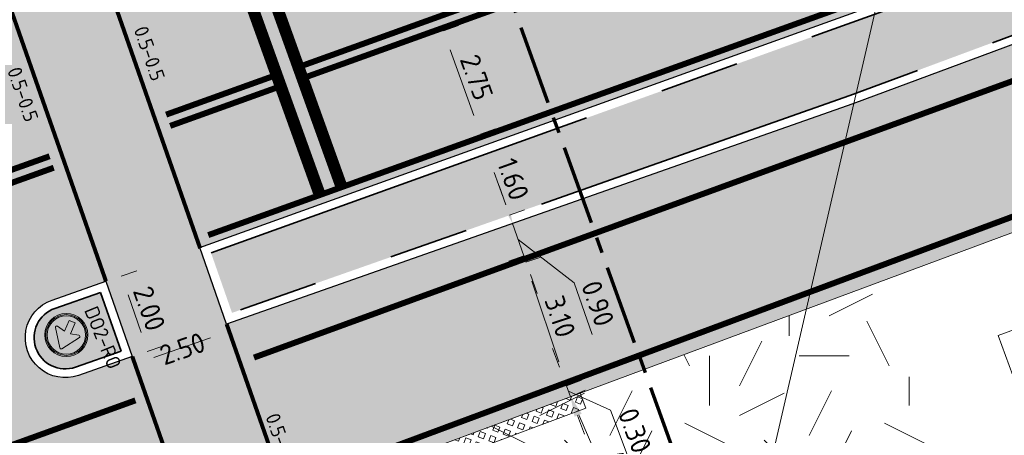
# Model space of a CAD drawing. Header units: metres. Extents: x 39929 to 50394, y 387420 to 399996.
# Tile 27 of 96: x 46668 to 46693, y 390931 to 390941. Entities that reach past the tile are written whole.
import ezdxf
from ezdxf.enums import TextEntityAlignment as Align

# ---------------------------------------------------------------- set-up
doc = ezdxf.new("R2010")
doc.units = ezdxf.units.M
for name, pattern in [('VH-RWSBAND-SO', [24, 10, -2, 2, -2, 2, -2, 2, -2]), ('VW-11_STREEP', [2, 1, -1]), ('VW-33_STREEP', [6, 3, -3]), ('VW-5050_STREEP', [1, 0.5, -0.5]), ('XX-CENTER', [8, 5, -1, 1, -1]), ('ZZ-CENTER-SO', [8, 5, -1, 1, -1])]:
    doc.linetypes.add(name, pattern=pattern)
for name, color, linetype, lineweight in [('B-WE-GR-GRAS-A', 62, 'Continuous', 18), ('B-WE-VH-GESLOTENVERHARDING_ASFALT-G', 10, 'Continuous', 18), ('N-WE-VH-HALFVERHARDING_GRASBETONSTEEN-A', 132, 'Continuous', 18), ('N-WE-VH-KANTOPSLUITING_TROTTOIRBAND_RWS_110 220-G', 210, 'VH-RWSBAND-SO', 35), ('N-WE-VH-KANTVERHARDING-SD', 7, 'Continuous', 25), ('N-WE-VH-VERHARDING_ASFALT_ROOD-A', 13, 'Continuous', 18), ('N-WE-VW-MARKERING_DWARS_OVERSTEEK_KANALISATIESTREEP50_010-G', 7, 'VW-5050_STREEP', 13), ('N-WE-VW-MARKERING_DWARS_STOPSTREEP_030-G', 7, 'Continuous', 25), ('N-WE-VW-MARKERING_LANGS_STREEP_11_015-G', 7, 'VW-11_STREEP', 35), ('N-WE-VW-MARKERING_LANGS_STREEP_33_015-G', 7, 'VW-33_STREEP', 35), ('N-WE-VW-MARKERING_LANGS_STREEP_DOORGETROKKEN_015-G', 7, 'Continuous', 35), ('N-WE-VW-MARKERING_SYMBOOL-G', 7, 'Continuous', 35), ('N-WE-VW-VERKEERSTEKEN_BORD-S', 7, 'Continuous', 25), ('Topo', 7, 'Continuous', 18), ('X-XX-AL-500-T25', 7, 'Continuous', 25), ('X-XX-AL-GRENS_WERK-G', 7, 'ZZ-WERKGRENS-SO', 18), ('X-XX-AL-M', 7, 'Continuous', 18), ('X-XX-AL-T18', 10, 'Continuous', 18), ('X-XX-AL-T50', 7, 'Continuous', 50), ('X-XX-AL-TEKENBLAD_KADER_BLAD1-VIEWPORT-G', 1, 'Continuous', 18), ('X-XX-AL-VERWIJZING_DOORSNEDE-G', 7, 'ZZ-CENTER-SO', 18), ('X-XX-AL_500-M', 7, 'Continuous', 18)]:
    doc.layers.add(name, color=color, linetype=linetype, lineweight=lineweight)
doc.layers.add('B-WE-VW-MARKERING_PIJL-T', color=7, linetype='Continuous')
doc.layers.add('N-WE-VH-VERHARDING_ASFALT-A', color=251, linetype='Continuous', lineweight=18, transparency=0.25)
doc.styles.add('NLCS-ISO', font='NLCS-ISO.ttf')
doc.styles.add('NLCS-ISO-ANNOTATIVE-T25', font='NLCS-ISO.ttf', dxfattribs={"height": 2.5})
doc.styles.add('NLCS-ISO-T25', font='NLCS-ISO.ttf', dxfattribs={"height": 2.5})
doc.linetypes.add('ZZ-WERKGRENS-SO', pattern='A,2,-3,[137,NLCS.SHX,S=0.05,R=0,X=-0.55,Y=-0.675],-3,2', length=10)
doc.dimstyles.new('NLCS-ANNOTATIVE-T25-PIJL_l2_h1', dxfattribs={"dimtxt": 2.5, "dimasz": 2.5, "dimexe": 2, "dimexo": 2, "dimgap": 0.7, "dimtad": 1, "dimzin": 0, "dimdsep": 46, "dimtxsty": 'NLCS-ISO-ANNOTATIVE-T25', "dimcen": 0, "dimdle": 2, "dimclrd": 256, "dimclre": 256, "dimclrt": 256, "dimadec": 1, "dimazin": 0, "dimtfac": 1, "dimtofl": 0, "dimtmove": 1, "dimatfit": 0, "dimfxl": 2, "dimfxlon": 1, "dimtfillclr": 256, "dimtolj": 1, "dimtzin": 0, "dimlwd": 18, "dimlwe": 18, "dimarcsym": 0})
picture_1 = doc.add_image_def('image1.tif', size_in_pixel=(8000, 10000))

# ---------------------------------------------------------------- blocks, each defined once
blk = doc.blocks.new('vobul')
at = {"layer": 'B-WE-VW-MARKERING_PIJL-T'}
blk.add_hatch(color=256, dxfattribs=at).paths.add_polyline_path([(0, 0.07500000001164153), (4.599999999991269, 0.07500000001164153), (5.199999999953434, 0.6749999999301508), (3.999999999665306, 0.6749999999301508), (5.69999999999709, 0.9750000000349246), (7.499999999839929, 0.6749999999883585), (6.200000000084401, 0.6750000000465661), (5.449999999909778, -0.07500000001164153), (0, -0.07500000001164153)])
blk = doc.blocks.new('*U154')
at = {"layer": 'X-XX-AL-VERWIJZING_DOORSNEDE-G', "color": 7, "linetype": 'XX-CENTER', "lineweight": 70, "ltscale": 2, "extrusion": (0.9409754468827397, 0.3384748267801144, 0)}
blk.add_lwpolyline([(-5.352147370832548e-12, 0), (173.0336850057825, 0), (185.4864257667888, 0)], dxfattribs=at)
at = {"layer": 'X-XX-AL-T18', "style": 'NLCS-ISO'}
blk.add_attdef('777.07m.', (-1.110859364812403, -0.1604695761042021), '', height=1.8, rotation=109.7839763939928, dxfattribs=at)
at = {"layer": 'X-XX-AL-T50', "style": 'NLCS-ISO'}
blk.add_attdef('77', text='', height=5, rotation=109.7839763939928, dxfattribs=at).set_placement((-76.89711753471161, 169.4610499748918), align=Align.MIDDLE_CENTER)
blk = doc.blocks.new('SVW-VERKEERSTEKEN_BORD_D02R-SO')
h = blk.add_hatch(color=146)
h.dxf.hatch_style = 1
edge = h.paths.add_edge_path(flags=17)
edge.add_arc((0, 0), 2.556, 0, 360)
edge = h.paths.add_edge_path()
edge.add_arc((0, 0), 2.7, 0, 360)
h = blk.add_hatch(color=7)
h.dxf.hatch_style = 1
edge = h.paths.add_edge_path(flags=17)
edge.add_arc((0, 0), 2.411999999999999, 0, 360)
edge = h.paths.add_edge_path()
edge.add_arc((0, 0), 2.556, 0, 360)
h = blk.add_hatch(color=146)
h.dxf.hatch_style = 1
edge = h.paths.add_edge_path()
edge.add_arc((0, 0), 2.411999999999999, 0, 360)
h = blk.add_hatch(color=7)
h.dxf.hatch_style = 1
edge = h.paths.add_edge_path()
edge.add_line((-0.9842355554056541, 1.59632977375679), (0.06416787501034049, 0.5456738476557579))
edge.add_line((0.06416787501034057, 0.5456738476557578), (0.6199918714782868, 1.442681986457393))
edge.add_arc((0.7624664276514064, 1.354398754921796), 0.1676094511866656, 14.100543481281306, 148.215902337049, ccw=False)
edge.add_line((0.9250257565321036, 1.395232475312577), (1.392735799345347, -1.171546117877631))
edge.add_arc((1.229990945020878, -1.201200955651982), 0.1654245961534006, -100.99777028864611, 10.326950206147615, ccw=False)
edge.add_line((1.198432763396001, -1.363587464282), (-1.366084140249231, -0.898139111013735))
edge.add_arc((-1.336790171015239, -0.7367358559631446), 0.164040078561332, 126.51483083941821, 259.713049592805, ccw=False)
edge.add_line((-1.434399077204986, -0.6048963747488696), (-0.5187780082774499, -0.03501953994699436))
edge.add_line((-0.5187780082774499, -0.03501953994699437), (-1.567181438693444, 1.013383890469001))
edge.add_line((-1.567181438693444, 1.013383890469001), (-0.9842355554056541, 1.59632977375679))
at = {"color": 7, "lineweight": 0}
blk.add_lwpolyline([(-0.9842355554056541, 1.59632977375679), (0.06416787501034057, 0.5456738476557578), (0.6199918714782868, 1.442681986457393, -0.6626096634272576), (0.9250257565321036, 1.395232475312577), (1.392735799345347, -1.171546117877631, -0.5279358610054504), (1.198432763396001, -1.363587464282), (-1.366084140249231, -0.898139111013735, -0.6568660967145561), (-1.434399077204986, -0.6048963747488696), (-0.5187780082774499, -0.03501953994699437), (-1.567181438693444, 1.013383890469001)], format="xyb", close=True, dxfattribs=at)
at = {"color": 146, "lineweight": 0}
blk.add_circle((0, 0), 2.7, dxfattribs=at)
at = {"color": 7, "lineweight": 0}
for radius in [2.556, 2.411999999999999]:
    blk.add_circle((0, 0), radius, dxfattribs=at)
blk = doc.blocks.new('*D168')
at = {"layer": 'Defpoints', "color": 0, "transparency": 16777216}
for p in [(46680.71317214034, 390935.2909359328), (46680.89845728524, 390935.3522657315), (46681.69777357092, 390932.3163294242)]:
    blk.add_point(p, dxfattribs=at)
at = {"layer": 'X-XX-AL_500-M', "lineweight": 18, "transparency": 16777216}
for p, q in [((46680.89845728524, 390935.3522657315), (46681.27819532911, 390935.4779598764)), ((46681.72594103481, 390932.8523317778), (46681.05557496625, 390934.8775931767)), ((46681.88305871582, 390932.377659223), (46682.26279675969, 390932.5033533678))]:
    blk.add_line(p, q, dxfattribs=at)
at = {"layer": 'X-XX-AL_500-M', "transparency": 16777216}
for points in [[(46681.13468705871, 390934.9037794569), (46680.97646287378, 390934.8514068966), (46680.89845728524, 390935.3522657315)], [(46681.80505312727, 390932.878518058), (46681.64682894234, 390932.8261454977), (46681.88305871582, 390932.377659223)]]:
    blk.add_solid(points, dxfattribs=at)
at = {"layer": 'X-XX-AL_500-M', "transparency": 16777216, "insert": (46681.7610025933, 390933.9875142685), "char_height": 0.5, "attachment_point": 5, "rotation": 288.31465947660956, "style": 'NLCS-ISO-ANNOTATIVE-T25'}
blk.add_mtext('\\A1;3.10', dxfattribs=at)
blk = doc.blocks.new('*D169')
at = {"layer": 'Defpoints', "color": 0, "transparency": 16777216}
for p in [(46680.56863100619, 390936.3195225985), (46680.58816402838, 390936.3263957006), (46680.87253302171, 390935.5182328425)]:
    blk.add_point(p, dxfattribs=at)
at = {"layer": 'X-XX-AL_500-M', "lineweight": 18, "transparency": 16777216}
for p, q in [((46680.40266990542, 390936.7911759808), (46680.23670880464, 390937.2628293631)), ((46680.56863100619, 390936.3195225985), (46680.19130830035, 390936.1867537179)), ((46680.85299999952, 390935.5113597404), (46680.56863100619, 390936.3195225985)), ((46680.71081550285, 390935.9154411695), (46682.1086524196, 390934.8359202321)), ((46680.85299999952, 390935.5113597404), (46680.47567729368, 390935.3785908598)), ((46681.01896110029, 390935.0397063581), (46681.18492220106, 390934.5680529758)), ((46682.1086524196, 390934.8359202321), (46682.56670505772, 390933.5341568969))]:
    blk.add_line(p, q, dxfattribs=at)
at = {"layer": 'X-XX-AL_500-M', "transparency": 16777216}
for points in [[(46680.4812788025, 390936.8188361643), (46680.32406100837, 390936.7635157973), (46680.56863100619, 390936.3195225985)], [(46681.09756999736, 390935.0673665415), (46680.94035220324, 390935.0120461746), (46680.85299999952, 390935.5113597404)]]:
    blk.add_solid(points, dxfattribs=at)
at = {"layer": 'X-XX-AL_500-M', "transparency": 16777216, "insert": (46682.70556837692, 390934.3144882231), "char_height": 0.5, "attachment_point": 5, "rotation": 289.3854868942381, "style": 'NLCS-ISO-ANNOTATIVE-T25'}
blk.add_mtext('\\A1;0.90', dxfattribs=at)
blk = doc.blocks.new('*D170')
at = {"layer": 'Defpoints', "color": 0, "transparency": 16777216}
for p in [(46679.93988049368, 390938.0720723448), (46679.93988049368, 390938.0720723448), (46680.49560812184, 390936.5270500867)]:
    blk.add_point(p, dxfattribs=at)
at = {"layer": 'X-XX-AL_500-M', "lineweight": 18, "transparency": 16777216}
for p, q in [((46679.93988049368, 390938.0720723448), (46680.31627274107, 390938.2074565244)), ((46680.32637789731, 390936.997540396), (46680.10911071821, 390937.6015820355)), ((46680.49560812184, 390936.5270500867), (46680.87200036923, 390936.6624342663))]:
    blk.add_line(p, q, dxfattribs=at)
at = {"layer": 'X-XX-AL_500-M', "transparency": 16777216}
for points in [[(46680.18752576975, 390937.6297870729), (46680.03069566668, 390937.5733769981), (46679.93988049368, 390938.0720723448)], [(46680.40479294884, 390937.0257454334), (46680.24796284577, 390936.9693353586), (46680.49560812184, 390936.5270500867)]]:
    blk.add_solid(points, dxfattribs=at)
at = {"layer": 'X-XX-AL_500-M', "transparency": 16777216, "insert": (46680.58472674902, 390937.4315607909), "char_height": 0.5, "attachment_point": 5, "rotation": 289.78310404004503, "style": 'NLCS-ISO-ANNOTATIVE-T25'}
blk.add_mtext('\\A1;1.60', dxfattribs=at)
blk = doc.blocks.new('*D171')
at = {"layer": 'Defpoints', "color": 0, "transparency": 16777216}
for p in [(46678.83858058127, 390941.1484923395), (46679.76526767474, 390938.5598435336), (46679.76526767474, 390938.5598435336)]:
    blk.add_point(p, dxfattribs=at)
at = {"layer": 'X-XX-AL_500-M', "lineweight": 18, "transparency": 16777216}
for p, q in [((46678.83858058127, 390941.1484923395), (46679.21517726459, 390941.2833067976)), ((46679.00709865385, 390940.6777464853), (46679.59674960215, 390939.0305893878)), ((46679.76526767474, 390938.5598435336), (46680.14186435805, 390938.6946579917))]:
    blk.add_line(p, q, dxfattribs=at)
at = {"layer": 'X-XX-AL_500-M', "transparency": 16777216}
for points in [[(46679.08555629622, 390940.7058328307), (46678.92864101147, 390940.6496601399), (46678.83858058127, 390941.1484923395)], [(46679.67520724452, 390939.0586757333), (46679.51829195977, 390939.0025030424), (46679.76526767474, 390938.5598435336)]]:
    blk.add_solid(points, dxfattribs=at)
at = {"layer": 'X-XX-AL_500-M', "transparency": 16777216, "insert": (46679.66910589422, 390939.9856120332), "char_height": 0.5, "attachment_point": 5, "rotation": 289.69640254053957, "style": 'NLCS-ISO-ANNOTATIVE-T25'}
blk.add_mtext('\\A1;2.75', dxfattribs=at)
blk = doc.blocks.new('*D176')
at = {"layer": 'Defpoints', "color": 0, "transparency": 16777216}
for p in [(46681.9215107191, 390932.252607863), (46682.0242842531, 390931.9761566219), (46682.0242842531, 390931.9761566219)]:
    blk.add_point(p, dxfattribs=at)
at = {"layer": 'X-XX-AL_500-M', "lineweight": 18, "transparency": 16777216}
for p, q in [((46681.74728093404, 390932.7212697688), (46681.57305114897, 390933.1899316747)), ((46681.9215107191, 390932.252607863), (46682.29644024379, 390932.391991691)), ((46681.9215107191, 390932.252607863), (46682.0242842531, 390931.9761566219)), ((46681.97289748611, 390932.1143822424), (46683.02715477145, 390931.638220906)), ((46682.0242842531, 390931.9761566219), (46682.3992137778, 390932.1155404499)), ((46682.19851403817, 390931.507494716), (46682.37274382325, 390931.0388328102)), ((46683.02715477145, 390931.638220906), (46683.50802897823, 390930.3447140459))]:
    blk.add_line(p, q, dxfattribs=at)
at = {"layer": 'X-XX-AL_500-M', "transparency": 16777216}
for points in [[(46681.82539125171, 390932.7503080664), (46681.6691706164, 390932.6922314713), (46681.9215107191, 390932.252607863)], [(46682.27662435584, 390931.5365330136), (46682.12040372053, 390931.4784564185), (46682.0242842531, 390931.9761566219)]]:
    blk.add_solid(points, dxfattribs=at)
at = {"layer": 'X-XX-AL_500-M', "transparency": 16777216, "insert": (46683.63314816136, 390931.1273667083), "char_height": 0.5, "attachment_point": 5, "rotation": 290.39312445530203, "style": 'NLCS-ISO-ANNOTATIVE-T25'}
blk.add_mtext('\\A1;0.30', dxfattribs=at)
blk = doc.blocks.new('*D179')
at = {"layer": 'Defpoints', "color": 0, "transparency": 16777216}
for p in [(46669.36012372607, 390933.4550241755), (46668.44545574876, 390933.0508181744)]:
    blk.add_point(p, dxfattribs=at)
at = {"layer": 'X-XX-AL-M', "lineweight": 18, "transparency": 16777216}
blk.add_line((46665.99414556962, 390931.9675460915), (46667.98812176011, 390932.8487151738), dxfattribs=at)
at = {"layer": 'X-XX-AL-M', "transparency": 16777216}
blk.add_solid([(46667.9544379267, 390932.9249375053), (46668.02180559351, 390932.7724928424), (46668.44545574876, 390933.0508181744)], dxfattribs=at)
at = {"layer": 'X-XX-AL-M', "transparency": 16777216, "insert": (46666.60482633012, 390932.6637996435), "char_height": 0.5, "attachment_point": 5, "rotation": 23.84138064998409, "style": 'NLCS-ISO-ANNOTATIVE-T25'}
blk.add_mtext('\\A1;R1.00', dxfattribs=at)
blk = doc.blocks.new('*D190')
at = {"layer": 'Defpoints', "color": 0, "transparency": 16777216}
for p in [(46673.40176140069, 390933.8080240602), (46673.46860935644, 390933.6167217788), (46671.04170097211, 390932.9833333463)]:
    blk.add_point(p, dxfattribs=at)
at = {"layer": 'X-XX-AL_500-M', "lineweight": 18, "transparency": 16777216}
for p, q in [((46673.46860935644, 390933.6167217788), (46673.60055987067, 390933.2391121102)), ((46671.5805610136, 390932.9569692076), (46672.99659727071, 390933.451783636)), ((46671.10854892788, 390932.7920310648), (46671.24049944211, 390932.4144213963))]:
    blk.add_line(p, q, dxfattribs=at)
at = {"layer": 'X-XX-AL_500-M', "transparency": 16777216}
for points in [[(46672.96910758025, 390933.530452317), (46673.02408696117, 390933.3731149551), (46673.46860935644, 390933.6167217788)], [(46671.55307132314, 390933.0356378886), (46671.60805070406, 390932.8783005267), (46671.10854892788, 390932.7920310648)]]:
    blk.add_solid(points, dxfattribs=at)
at = {"layer": 'X-XX-AL_500-M', "transparency": 16777216, "insert": (46672.29676719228, 390933.1805466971), "char_height": 0.5, "attachment_point": 5, "rotation": 19.261266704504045, "style": 'NLCS-ISO-ANNOTATIVE-T25'}
blk.add_mtext('\\A1;2.50', dxfattribs=at)
blk = doc.blocks.new('*D191')
at = {"layer": 'Defpoints', "color": 0, "transparency": 16777216}
for p in [(46670.381948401, 390934.8713816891), (46671.03495997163, 390932.9810047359), (46671.42605778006, 390933.1161055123)]:
    blk.add_point(p, dxfattribs=at)
at = {"layer": 'X-XX-AL_500-M', "lineweight": 18, "transparency": 16777216}
for p, q in [((46670.76002619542, 390935.0019848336), (46671.15112400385, 390935.13708561)), ((46670.93630014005, 390934.5338852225), (46671.26280384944, 390933.5887027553)), ((46671.41303776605, 390933.1116078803), (46671.80413557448, 390933.2467086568))]:
    blk.add_line(p, q, dxfattribs=at)
at = {"layer": 'X-XX-AL_500-M', "transparency": 16777216}
for points in [[(46671.01506634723, 390934.5610942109), (46670.85753393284, 390934.506676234), (46670.77304620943, 390935.0064824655)], [(46671.34157005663, 390933.6159117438), (46671.18403764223, 390933.5614937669), (46671.42605778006, 390933.1161055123)]]:
    blk.add_solid(points, dxfattribs=at)
at = {"layer": 'X-XX-AL_500-M', "transparency": 16777216, "insert": (46671.46817784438, 390934.1886320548), "char_height": 0.5, "attachment_point": 5, "rotation": 289.05695335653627, "style": 'NLCS-ISO-ANNOTATIVE-T25'}
blk.add_mtext('\\A1;2.00', dxfattribs=at)
blk = doc.blocks.new('*D218')
at = {"layer": 'Defpoints', "color": 0, "transparency": 16777216}
for p in [(46682.0242842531, 390931.9761566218), (46683.8588687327, 390927.828904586), (46683.85886873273, 390927.828904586)]:
    blk.add_point(p, dxfattribs=at)
at = {"layer": 'X-XX-AL_500-M', "lineweight": 18, "transparency": 16777216}
for p, q in [((46682.02428425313, 390931.9761566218), (46682.3900911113, 390932.1379754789)), ((46682.2265578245, 390931.5188980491), (46683.65659516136, 390928.2861631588)), ((46683.85886873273, 390927.828904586), (46684.2246755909, 390927.9907234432))]:
    blk.add_line(p, q, dxfattribs=at)
at = {"layer": 'X-XX-AL_500-M', "transparency": 16777216}
for points in [[(46682.30276758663, 390931.552610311), (46682.15034806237, 390931.4851857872), (46682.02428425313, 390931.9761566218)], [(46683.73280492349, 390928.3198754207), (46683.58038539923, 390928.2524508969), (46683.85886873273, 390927.828904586)]]:
    blk.add_solid(points, dxfattribs=at)
at = {"layer": 'X-XX-AL_500-M', "transparency": 16777216, "insert": (46683.29823817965, 390930.0603039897), "char_height": 0.5, "attachment_point": 5, "rotation": 293.8627518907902, "style": 'NLCS-ISO-ANNOTATIVE-T25'}
blk.add_mtext('\\A1;4.50', dxfattribs=at)

msp = doc.modelspace()

# ---------------------------------------------------------------- hatches: boundary and pattern name
at = {"layer": 'B-WE-GR-GRAS-A'}
h = msp.add_hatch(dxfattribs=at)
h.set_pattern_fill('AGR-GRAS_02-SO', color=256, scale=0.5, style=0, pattern_type=2)
h.set_pattern_definition([(0, (0, 0), (5, 5), [1.25, -3.75]), (0, (2.75, 3), (5, 5), [1.25, -3.75]), (90, (0.5, 1.75), (-5, 5), [1.25, -3.75]), (90, (2.5, 3.5), (-5, 5), [1.25, -3.75]), (45, (1, 3.5), (0, 5.000000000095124), [1.25, -5.82106781]), (135, (2.75, 0), (-5.000000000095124, 0), [1.25, -5.82106781]), (26.56505119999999, (1.25, 1.5), (5.000000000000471, 2.000322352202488e-09), [1.25, -9.930339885]), (26.56505119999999, (3.5, 4), (5.000000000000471, 2.000322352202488e-09), [1.25, -9.930339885]), (63.43494882, (3.5, 0), (2.549931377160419e-10, 5.00000000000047), [1.25, -9.930339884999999]), (63.43494882, (1.25, 2.25), (2.549931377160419e-10, 5.00000000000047), [1.25, -9.930339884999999]), (63.43494882, (3, 1), (2.549931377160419e-10, 5.00000000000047), [1.25, -9.930339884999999]), (116.5650512, (0, 2.75), (-2.000324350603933e-09, 5.00000000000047), [1.25, -9.930339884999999]), (153.43494882, (1, 0.75), (-5.00000000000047, 2.549949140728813e-10), [1.25, -9.930339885])])
h.paths.add_polyline_path([(46692.42938358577, 390928.1210558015), (46689.49539411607, 390934.7536169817), (46681.17857472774, 390931.6617555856), (46675.75100000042, 390929.6440000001), (46674.88226223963, 390929.1056845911), (46676.225, 390924.487), (46676.581, 390921.096), (46679.4433139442, 390922.3760757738), (46678.13673462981, 390925.2976529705), (46689.29393547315, 390930.2331686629), (46690.6003492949, 390927.311961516), (46692.41832724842, 390928.1460496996)])
at = {"layer": 'N-WE-VH-HALFVERHARDING_GRASBETONSTEEN-A'}
h = msp.add_hatch(dxfattribs=at)
h.set_pattern_fill('AVH-GRASBETONSTEEN_02-SO', color=256, scale=0.2, angle=114, style=0, pattern_type=2)
h.set_pattern_definition([(159, (46675.7509999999, 390929.6439999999), (-0.1003430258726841, -0.2614025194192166), [0.14, -0.14]), (249, (46675.7509999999, 390929.6439999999), (0.2614025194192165, -0.1003430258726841), [0.14, -0.14]), (159, (46675.70082896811, 390929.5132999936), (-0.1003430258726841, -0.2614025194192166), [0.14, -0.14]), (249, (46675.62029999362, 390929.6941710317), (0.2614025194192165, -0.1003430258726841), [0.14, -0.14])])
h.paths.add_polyline_path([(46682.4064950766, 390931.6915004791), (46682.26711124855, 390932.0664300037), (46675.7509999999, 390929.6439999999), (46675.896, 390929.256)])
at = {"layer": 'N-WE-VH-VERHARDING_ASFALT-A', "transparency": 33554508}
h = msp.add_hatch(color=256, dxfattribs=at)
h.dxf.hatch_style = 1
edge = h.paths.add_edge_path()
edge.add_line((46640.00946906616, 390979.1674107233), (46652.77501010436, 390952.8742997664))
edge.add_arc((46665.36914038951, 390958.9888629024), 13.9999999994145, 205.8969887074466, 234.5023765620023)
edge.add_arc((46670.29382563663, 390971.7654526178), 27.47393143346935, 241.6313207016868, 261.7562161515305)
edge.add_line((46666.35446906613, 390944.5754107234), (46669.86046907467, 390945.7274107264))
edge.add_line((46669.86046907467, 390945.7274107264), (46732.63946906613, 390968.3094107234))
edge.add_line((46732.63946906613, 390968.3094107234), (46763.47925983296, 390976.712603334))
edge.add_line((46763.47925983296, 390976.712603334), (46775.14476814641, 390980.6629153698))
edge.add_line((46775.14476814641, 390980.6629153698), (46780.35391681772, 390982.7094267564))
edge.add_line((46780.35391681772, 390982.7094267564), (46784.6131450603, 390972.7095501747))
edge.add_line((46784.6131450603, 390972.7095501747), (46765.25546906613, 390963.7534107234))
edge.add_line((46765.25546906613, 390963.7534107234), (46746.90346906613, 390956.3954107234))
edge.add_line((46746.90346906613, 390956.3954107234), (46715.44363848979, 390944.2899245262))
edge.add_line((46715.44363848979, 390944.2899245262), (46699.88596906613, 390938.6079107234))
edge.add_line((46699.88596906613, 390938.6079107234), (46675.75346906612, 390929.6364107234))
edge.add_arc((46683.18770045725, 390916.6688422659), 14.94742881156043, 119.8253958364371, 187.8535213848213)
edge.add_line((46668.38046906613, 390914.6264107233), (46672.62946906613, 390899.0344107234))
edge.add_arc((46652.09616324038, 390892.0147268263), 21.70006014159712, 1.3846390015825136, 18.873925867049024, ccw=False)
edge.add_arc((46684.94812169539, 390893.3246390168), 11.1858520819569, 184.0270238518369, 241.351260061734)
edge.add_line((46679.58519287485, 390883.5082098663), (46679.62881555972, 390883.4846419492))
edge.add_arc((46681.68136701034, 390887.5660925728), 4.56850157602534, 243.3022896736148, 281.6317180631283)
edge.add_line((46682.60246906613, 390883.0914107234), (46684.29597308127, 390878.8840029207))
edge.add_line((46684.29597308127, 390878.8840029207), (46679.83758672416, 390876.8336503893))
edge.add_line((46679.83758672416, 390876.8336503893), (46677.06246906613, 390875.5574107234))
edge.add_line((46677.06246906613, 390875.5574107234), (46676.30146906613, 390875.1844107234))
edge.add_line((46676.30146906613, 390875.1844107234), (46675.59546906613, 390874.7514107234))
edge.add_line((46675.59546906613, 390874.7514107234), (46674.13746906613, 390873.6954107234))
edge.add_line((46674.13746906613, 390873.6954107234), (46672.79746906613, 390872.4934107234))
edge.add_line((46672.79746906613, 390872.4934107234), (46671.58946906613, 390871.1594107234))
edge.add_line((46671.58946906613, 390871.1594107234), (46670.52646906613, 390869.7074107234))
edge.add_line((46670.52646906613, 390869.7074107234), (46669.62046906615, 390868.1524107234))
edge.add_line((46669.62046906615, 390868.1524107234), (46659.55946906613, 390871.0414107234))
edge.add_line((46659.55946906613, 390871.0414107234), (46659.93504096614, 390876.4429725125))
edge.add_line((46659.93504096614, 390876.4429725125), (46659.70446906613, 390876.4604107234))
edge.add_line((46659.70446906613, 390876.4604107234), (46662.56346906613, 390877.7984107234))
edge.add_line((46662.56346906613, 390877.7984107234), (46663.38746906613, 390877.9834107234))
edge.add_line((46663.38746906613, 390877.9834107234), (46663.52146906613, 390881.2374107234))
edge.add_arc((46634.85444241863, 390883.4367109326), 28.75126672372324, 355.6129295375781, 383.175009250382)
edge.add_line((46661.28568541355, 390894.7515123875), (46657.82958011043, 390902.0274811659))
edge.add_arc((46633.90212436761, 390891.545919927), 26.12252408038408, 23.65610213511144, 41.73996811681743)
edge.add_arc((46642.89351012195, 390899.5682105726), 14.07253798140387, 41.73996811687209, 107.8216303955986)
edge.add_line((46638.58654327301, 390912.9654625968), (46625.65689584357, 390908.2915713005))
edge.add_line((46625.65689584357, 390908.2915713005), (46614.23201399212, 390904.1616322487))
edge.add_line((46614.23201399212, 390904.1616322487), (46590.93747197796, 390895.7409728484))
edge.add_line((46590.93747197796, 390895.7409728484), (46567.17412262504, 390887.1508459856))
edge.add_line((46567.17412262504, 390887.1508459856), (46562.20546906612, 390885.5639107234))
edge.add_line((46562.20546906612, 390885.5639107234), (46548.51396906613, 390882.0149107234))
edge.add_line((46548.51396906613, 390882.0149107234), (46533.29404193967, 390878.2356543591))
edge.add_line((46533.29404193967, 390878.2356543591), (46525.73468531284, 390875.6607501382))
edge.add_line((46525.73468531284, 390875.6607501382), (46518.5480596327, 390873.0706859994))
edge.add_line((46518.5480596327, 390873.0706859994), (46511.85106108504, 390870.6584813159))
edge.add_line((46511.85106108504, 390870.6584813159), (46508.16348493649, 390880.9295022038))
edge.add_line((46508.16348493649, 390880.9295022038), (46520.29246906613, 390886.3494107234))
edge.add_line((46520.29246906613, 390886.3494107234), (46530.24546906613, 390890.8464107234))
edge.add_line((46530.24546906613, 390890.8464107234), (46534.74846906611, 390892.7974107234))
edge.add_line((46534.74846906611, 390892.7974107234), (46540.28646906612, 390894.9214107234))
edge.add_line((46540.28646906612, 390894.9214107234), (46548.46646906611, 390898.0524107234))
edge.add_line((46548.46646906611, 390898.0524107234), (46555.57196906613, 390900.7604107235))
edge.add_line((46555.57196906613, 390900.7604107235), (46568.72796906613, 390905.7084107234))
edge.add_line((46568.72796906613, 390905.7084107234), (46583.65716010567, 390911.235745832))
edge.add_line((46583.65716010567, 390911.235745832), (46593.58446906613, 390914.8034107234))
edge.add_line((46593.58446906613, 390914.8034107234), (46605.75546906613, 390919.1774107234))
edge.add_line((46605.75546906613, 390919.1774107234), (46623.74746906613, 390925.6084107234))
edge.add_line((46623.74746906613, 390925.6084107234), (46630.39575720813, 390927.9604030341))
edge.add_arc((46625.39298270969, 390942.1015574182), 14.99999999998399, 289.4824616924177, 380.32578257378)
edge.add_line((46639.45897353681, 390947.3119222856), (46636.13146906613, 390956.2949107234))
edge.add_line((46636.13146906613, 390956.2949107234), (46633.99846906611, 390962.0834107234))
edge.add_line((46633.99846906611, 390962.0834107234), (46633.52846906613, 390963.7374107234))
edge.add_line((46633.52846906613, 390963.7374107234), (46632.34396906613, 390969.5104107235))
edge.add_line((46632.34396906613, 390969.5104107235), (46631.15946906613, 390975.2834107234))
edge.add_line((46631.15946906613, 390975.2834107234), (46630.16946906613, 390979.5524107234))
edge.add_line((46630.16946906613, 390979.5524107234), (46629.70846906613, 390981.7884107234))
edge.add_line((46629.70846906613, 390981.7884107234), (46628.64646906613, 390986.0194107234))
edge.add_line((46628.64646906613, 390986.0194107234), (46627.75946906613, 390988.6734107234))
edge.add_line((46627.75946906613, 390988.6734107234), (46626.28546906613, 390992.5694107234))
edge.add_line((46626.28546906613, 390992.5694107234), (46624.91746906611, 390995.5884107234))
edge.add_line((46624.91746906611, 390995.5884107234), (46623.55246906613, 390998.6094107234))
edge.add_line((46623.55246906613, 390998.6094107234), (46622.03695151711, 391001.7043362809))
edge.add_line((46622.03695151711, 391001.7043362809), (46620.51246906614, 391004.6824107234))
edge.add_line((46620.51246906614, 391004.6824107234), (46627.09856501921, 391008.053846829))
edge.add_line((46627.09856501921, 391008.053846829), (46627.42346906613, 391007.4534107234))
edge.add_line((46627.42346906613, 391007.4534107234), (46628.55246906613, 391005.2479107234))
edge.add_line((46628.55246906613, 391005.2479107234), (46629.68146906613, 391003.0424107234))
edge.add_line((46629.68146906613, 391003.0424107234), (46630.18492426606, 391001.7906653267))
edge.add_line((46630.18492426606, 391001.7906653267), (46630.97146298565, 391000.0610896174))
edge.add_line((46630.97146298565, 391000.0610896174), (46631.87946906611, 390998.0644107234))
edge.add_line((46631.87946906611, 390998.0644107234), (46634.00046906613, 390993.0654107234))
edge.add_line((46634.00046906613, 390993.0654107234), (46634.95546906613, 390990.6304107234))
edge.add_line((46634.95546906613, 390990.6304107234), (46637.05960722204, 390985.8591926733))
edge.add_line((46637.05960722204, 390985.8591926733), (46640.00946898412, 390979.1674109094))
edge = h.paths.add_edge_path(flags=16)
edge.add_line((46672.73802029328, 390935.706963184), (46735.94370532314, 390958.4413576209))
edge.add_line((46735.94370532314, 390958.4413576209), (46738.89146906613, 390959.8394107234))
edge.add_line((46738.89146906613, 390959.8394107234), (46761.47846906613, 390970.5584107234))
edge.add_line((46761.47846906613, 390970.5584107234), (46780.67784969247, 390978.1870370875))
edge.add_arc((46781.04710602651, 390977.2577095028), 0.9999999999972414, -66.26990431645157, 111.6697607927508, ccw=False)
edge.add_line((46781.44953471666, 390976.3422581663), (46761.79546906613, 390967.7024107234))
edge.add_line((46761.79546906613, 390967.7024107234), (46743.34846906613, 390960.1904107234))
edge.add_line((46743.34846906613, 390960.1904107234), (46739.37246906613, 390958.5534107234))
edge.add_line((46739.37246906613, 390958.5534107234), (46736.81646906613, 390957.5014107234))
edge.add_line((46736.81646906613, 390957.5014107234), (46713.02146906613, 390948.2014107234))
edge.add_line((46713.02146906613, 390948.2014107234), (46689.09546906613, 390939.3114107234))
edge.add_line((46689.09546906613, 390939.3114107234), (46673.40744003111, 390933.7912498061))
edge.add_line((46673.40744003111, 390933.7912498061), (46672.73802029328, 390935.706963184))
edge = h.paths.add_edge_path(flags=16)
edge.add_line((46660.57362526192, 390915.3085256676), (46659.87314806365, 390917.3850810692))
edge.add_arc((46645.66001695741, 390912.5906150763), 15.00000000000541, 18.64061480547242, 28.8343923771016)
edge.add_arc((46658.3359879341, 390919.5692008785), 0.5299999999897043, 28.83439237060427, 180.5974005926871)
edge.add_arc((46672.80520139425, 390919.7200711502), 14.99999999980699, 180.5974005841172, 198.6406148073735)
edge.add_line((46658.59207028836, 390914.9256051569), (46658.67854111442, 390914.6692635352))
edge.add_line((46658.67854111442, 390914.6692635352), (46660.57362526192, 390915.3085256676))
edge = h.paths.add_edge_path(flags=16)
edge.add_line((46663.77053100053, 390899.574126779), (46659.6374343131, 390911.826637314))
edge.add_line((46659.6374343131, 390911.826637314), (46661.53251846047, 390912.4658994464))
edge.add_line((46661.53251846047, 390912.4658994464), (46665.66561514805, 390900.2133889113))
edge.add_arc((46664.71807307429, 390899.8937578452), 1.000000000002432, -161.35938519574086, 18.6406148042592, ccw=False)
edge = h.paths.add_edge_path(flags=16)
edge.add_line((46538.59046906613, 390884.9494107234), (46551.17846906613, 390890.8074107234))
edge.add_line((46551.17846906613, 390890.8074107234), (46564.48546906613, 390897.0004107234))
edge.add_line((46564.48546906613, 390897.0004107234), (46580.77546906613, 390903.0284107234))
edge.add_line((46580.77546906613, 390903.0284107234), (46587.09293411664, 390905.2969406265))
edge.add_line((46587.09293411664, 390905.2969406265), (46602.76446906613, 390910.9244107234))
edge.add_line((46602.76446906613, 390910.9244107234), (46634.98846906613, 390922.3784107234))
edge.add_line((46634.98846906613, 390922.3784107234), (46636.78246906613, 390923.0894107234))
edge.add_line((46636.78246906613, 390923.0894107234), (46636.07846906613, 390925.1064107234))
edge.add_line((46636.07846906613, 390925.1064107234), (46633.83346906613, 390924.3094107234))
edge.add_line((46633.83346906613, 390924.3094107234), (46602.66446906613, 390913.2454107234))
edge.add_line((46602.66446906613, 390913.2454107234), (46578.46746906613, 390904.3394107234))
edge.add_line((46578.46746906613, 390904.3394107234), (46555.02846906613, 390895.5864107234))
edge.add_line((46555.02846906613, 390895.5864107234), (46550.11546906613, 390893.6484107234))
edge.add_line((46550.11546906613, 390893.6484107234), (46535.89946906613, 390888.0394107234))
edge.add_line((46535.89946906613, 390888.0394107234), (46532.43346906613, 390886.6714107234))
edge.add_line((46532.43346906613, 390886.6714107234), (46511.85258441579, 390877.6785613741))
edge.add_arc((46512.25298137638, 390876.7622195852), 1.000000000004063, 113.6029967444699, 201.8071917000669)
edge.add_line((46511.32454217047, 390876.3907352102), (46511.40084629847, 390876.2000307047))
edge.add_arc((46512.32928550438, 390876.5715150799), 1.000000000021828, 201.8071917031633, 289.7728404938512)
edge.add_line((46512.66757738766, 390875.6304738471), (46538.59046906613, 390884.9494107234))
edge = h.paths.add_edge_path(flags=16)
edge.add_line((46641.79990831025, 390924.9511014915), (46639.16147698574, 390923.9700125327))
edge.add_line((46639.16147698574, 390923.9700125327), (46638.46748398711, 390925.8457485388))
edge.add_line((46638.46748398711, 390925.8457485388), (46641.10914564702, 390926.8280263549))
edge.add_line((46641.10914564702, 390926.8280263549), (46641.10914585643, 390926.828026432))
edge.add_arc((46641.45452708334, 390925.8895639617), 0.9999999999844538, -69.79493099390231, 110.20506900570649, ccw=False)
edge = h.paths.add_edge_path(flags=16)
edge.add_line((46648.33310038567, 390941.5141236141), (46651.1430848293, 390942.5348518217))
edge.add_arc((46636.56371992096, 390939.0075130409), 15.00000000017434, -0.42353887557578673, 13.600813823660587, ccw=False)
edge.add_arc((46650.56333741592, 390938.9040239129), 1.000000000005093, 210.1829918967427, 359.57646112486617, ccw=False)
edge.add_arc((46662.665274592, 390945.9427110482), 15.00000000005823, 197.7577777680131, 210.1829919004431, ccw=False)
edge.add_line((46648.37995849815, 390941.3678073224), (46648.33310038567, 390941.5141236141))
edge = h.paths.add_edge_path(flags=16)
edge.add_arc((46645.92760706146, 390952.2224406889), 0.7399999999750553, 26.376372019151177, 36.90482485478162, ccw=False)
edge = h.paths.add_edge_path(flags=16)
edge.add_line((46671.04419371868, 390932.9756763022), (46669.6924693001, 390932.5034108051))
edge.add_line((46669.6924693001, 390932.5034108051), (46669.69246908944, 390932.5034107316))
edge.add_arc((46669.36259279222, 390933.4474348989), 0.9999999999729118, 109.26126741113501, 289.2612674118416, ccw=False)
edge.add_line((46669.03271649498, 390934.3914590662), (46670.38441746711, 390934.8637924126))
edge.add_line((46670.38441746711, 390934.8637924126), (46671.04417003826, 390932.9757440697))
at = {"layer": 'N-WE-VH-VERHARDING_ASFALT_ROOD-A'}
h = msp.add_hatch(color=256, dxfattribs=at)
h.dxf.hatch_style = 1
edge = h.paths.add_edge_path()
edge.add_line((46673.01515134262, 390935.5813229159), (46736.02580556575, 390958.2455669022))
edge.add_line((46736.02580556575, 390958.2455669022), (46738.98327503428, 390959.6482231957))
edge.add_line((46738.98327503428, 390959.6482231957), (46761.56387162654, 390970.3641843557))
edge.add_line((46761.56387162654, 390970.3641843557), (46780.75661701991, 390977.9901742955))
edge.add_arc((46781.0446369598, 390977.2652987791), 0.7800000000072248, -66.26990427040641, 111.6697607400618, ccw=False)
edge.add_line((46781.35853133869, 390976.551246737), (46761.70723034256, 390967.9126146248))
edge.add_line((46761.70723034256, 390967.9126146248), (46743.26263472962, 390960.401593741))
edge.add_line((46743.26263472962, 390960.401593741), (46739.28624276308, 390958.7644323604))
edge.add_line((46739.28624276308, 390958.7644323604), (46736.73208447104, 390957.7131903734))
edge.add_line((46736.73208447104, 390957.7131903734), (46712.94063928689, 390948.4145797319))
edge.add_line((46712.94063928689, 390948.4145797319), (46689.01817024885, 390939.5258917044))
edge.add_line((46689.01817024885, 390939.5258917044), (46673.53992598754, 390934.0795479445))
edge.add_line((46673.53992598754, 390934.0795479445), (46673.01515134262, 390935.5813229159))
h = msp.add_hatch(color=256, dxfattribs=at)
h.dxf.hatch_style = 1
edge = h.paths.add_edge_path()
edge.add_line((46670.76146291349, 390933.1183885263), (46669.61743765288, 390932.718688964))
edge.add_arc((46669.36012893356, 390933.455025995), 0.7800000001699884, 109.2616726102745, 289.26167261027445, ccw=False)
edge.add_line((46669.10282021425, 390934.191363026), (46670.24683586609, 390934.5911235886))
edge.add_line((46670.24683586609, 390934.5911235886), (46670.76146291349, 390933.1183885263))
at = {"layer": 'N-WE-VW-MARKERING_SYMBOOL-G'}
h = msp.add_hatch(color=0, dxfattribs=at)
h.dxf.hatch_style = 1
h.paths.add_polyline_path([(46672.73745285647, 390935.7089966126), (46672.26635196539, 390935.541473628), (46672.66942539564, 390935.1541342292)])
h = msp.add_hatch(color=0, dxfattribs=at)
h.dxf.hatch_style = 1
h.paths.add_polyline_path([(46671.79525107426, 390935.3739506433), (46671.32415018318, 390935.2064276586), (46671.72722361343, 390934.8190882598)])
h = msp.add_hatch(color=0, dxfattribs=at)
h.dxf.hatch_style = 1
h.paths.add_polyline_path([(46670.85304929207, 390935.0389046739), (46670.38194840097, 390934.8713816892), (46670.78502183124, 390934.4840422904)])
at = {"layer": 'X-XX-AL-TEKENBLAD_KADER_BLAD1-VIEWPORT-G'}
h = msp.add_hatch(dxfattribs=at)
h.set_pattern_fill('ANSI31', color=256, scale=10, angle=32)
h.set_pattern_definition([(76.99999999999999, (0, 0), (-30.93624955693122, 7.142195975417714), [])])
h.paths.add_polyline_path([(46522.06202968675, 390772.8303385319), (46842.78375149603, 390889.0559810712), (46773.52836846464, 391080.1644594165), (46452.80664665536, 390963.9388168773)])

# ---------------------------------------------------------------- linework, layer by layer
at = {"layer": 'B-WE-VH-GESLOTENVERHARDING_ASFALT-G', "flags": 128}
msp.add_lwpolyline([(46715.44116942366, 390944.2975138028), (46699.8835, 390938.6155), (46675.75099999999, 390929.644), (46675.75099999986, 390929.6439999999, 0.3058648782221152), (46668.378, 390914.6339999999), (46672.627, 390899.042, -0.07645988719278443), (46673.78741798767, 390892.5466797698, 0.2554741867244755), (46679.58272380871, 390883.5157991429), (46679.62634649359, 390883.4922312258, 0.1688206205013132), (46682.6, 390883.099), (46684.29350401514, 390878.8915921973), (46679.83511765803, 390876.8412396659), (46677.06, 390875.565), (46676.299, 390875.192), (46675.593, 390874.759), (46674.135, 390873.703), (46672.795, 390872.501)], format="xyb", dxfattribs=at)
at = {"layer": 'N-WE-VH-HALFVERHARDING_GRASBETONSTEEN-A'}
msp.add_lwpolyline([(46682.4064950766, 390931.6915004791), (46682.26711124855, 390932.0664300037), (46675.7509999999, 390929.6439999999), (46675.896, 390929.256)], close=True, dxfattribs=at)
at = {"layer": 'N-WE-VH-KANTOPSLUITING_TROTTOIRBAND_RWS_110 220-G', "flags": 128}
for points in [[(46673.01515134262, 390935.5813229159), (46736.02580556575, 390958.2455669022), (46738.98327503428, 390959.6482231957), (46761.56387162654, 390970.3641843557), (46780.75661701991, 390977.9901742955, -0.9821799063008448), (46781.35853133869, 390976.551246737), (46761.70723034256, 390967.9126146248), (46743.26263472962, 390960.401593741), (46739.28624276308, 390958.7644323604), (46736.73208447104, 390957.7131903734), (46712.94063928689, 390948.4145797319), (46689.01817024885, 390939.5258917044), (46673.53992598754, 390934.0795479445)], [(46670.76146291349, 390933.1183885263), (46669.61743765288, 390932.718688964, -1), (46669.10282021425, 390934.191363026), (46670.24683586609, 390934.5911235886)]]:
    msp.add_lwpolyline(points, format="xyb", close=True, dxfattribs=at)
at = {"layer": 'N-WE-VH-KANTVERHARDING-SD', "flags": 128}
msp.add_lwpolyline([(46672.73555122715, 390935.7145524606), (46735.94123625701, 390958.4489468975), (46738.889, 390959.847), (46761.476, 390970.566), (46761.476, 390970.566), (46780.67538062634, 390978.1946263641, -0.9821799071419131), (46781.44706565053, 390976.3498474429), (46761.793, 390967.71), (46743.346, 390960.198), (46739.37, 390958.561), (46736.814, 390957.509), (46713.019, 390948.209), (46689.093, 390939.319), (46673.40497096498, 390933.7988390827)], format="xyb", close=True, dxfattribs=at)
msp.add_lwpolyline([(46671.04172465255, 390932.9832655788), (46669.69000023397, 390932.5110000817), (46669.69000002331, 390932.5110000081, -0.9999999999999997), (46669.03024742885, 390934.3990483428), (46670.38194840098, 390934.8713816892), (46671.04170097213, 390932.9833333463)], format="xyb", dxfattribs=at)
at = {"layer": 'N-WE-VW-MARKERING_DWARS_OVERSTEEK_KANALISATIESTREEP50_010-G', "const_width": 0.1, "flags": 128}
for points in [[(46669.2973603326, 390945.5538026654), (46672.74163943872, 390935.697129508)], [(46666.93409033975, 390944.7382969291), (46670.38194840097, 390934.8713816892)], [(46673.40497096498, 390933.7988390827), (46675.01443008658, 390929.1929659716)], [(46671.04172499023, 390932.9832646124), (46672.93749368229, 390927.5580444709)]]:
    msp.add_lwpolyline(points, dxfattribs=at)
at = {"layer": 'N-WE-VW-MARKERING_DWARS_STOPSTREEP_030-G', "const_width": 0.3, "flags": 128}
for points in [[(46672.95599160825, 390946.4906108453), (46676.28659532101, 390937.2309364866)], [(46672.41399160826, 390946.2826108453), (46675.74043956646, 390937.034490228)]]:
    msp.add_lwpolyline(points, dxfattribs=at)
at = {"layer": 'N-WE-VW-MARKERING_LANGS_STREEP_11_015-G', "const_width": 0.15, "flags": 128}
msp.add_lwpolyline([(46651.34566763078, 390924.7370935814), (46671.11961795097, 390931.8851070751)], dxfattribs=at)
at = {"layer": 'N-WE-VW-MARKERING_LANGS_STREEP_33_015-G', "const_width": 0.15, "flags": 128}
msp.add_lwpolyline([(46785.37165482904, 390973.4824099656), (46765.10439157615, 390964.105435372), (46746.76388147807, 390956.7520421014), (46715.30950074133, 390944.648652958), (46699.75383923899, 390938.9673724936), (46675.56449054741, 390929.9693294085, 0.002552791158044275), (46675.42915452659, 390929.8908212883, 0.002552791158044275)], format="xyb", dxfattribs=at)
at = {"layer": 'N-WE-VW-MARKERING_LANGS_STREEP_DOORGETROKKEN_015-G', "const_width": 0.15, "flags": 128}
for points in [[(46672.9436318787, 390936.0285090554), (46735.85472276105, 390958.6569411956), (46768.92225762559, 390974.3485324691), (46782.66789449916, 390979.8303368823)], [(46674.08965499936, 390932.9587349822), (46698.66468884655, 390941.92310144), (46714.20348380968, 390947.5982218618), (46745.61208589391, 390959.683995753), (46763.8560808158, 390966.9986924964), (46784.13670285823, 390976.3818477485)], [(46675.20352188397, 390940.2420744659), (46689.46204649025, 390945.3707100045)], [(46675.30506001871, 390939.9597802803), (46689.56358892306, 390945.0884173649)], [(46672.36952048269, 390939.2227151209), (46674.65736612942, 390940.0456282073)], [(46671.98952308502, 390938.7672178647), (46674.75890426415, 390939.7633340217)], [(46672.37028015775, 390939.2220353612), (46671.88794668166, 390939.049618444)], [(46671.66332284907, 390938.6498872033), (46671.70464507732, 390938.6647503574)], [(46668.96876959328, 390938.0061173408), (46660.05792034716, 390934.8208083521)], [(46660.11222537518, 390934.4950836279), (46669.07287285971, 390937.7181306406)]]:
    msp.add_lwpolyline(points, dxfattribs=at)
at = {"layer": 'X-XX-AL-GRENS_WERK-G', "ltscale": 0.5, "flags": 128}
msp.add_lwpolyline([(46618.29049290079, 391005.6409344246), (46627.10958120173, 391010.2191701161), (46633.80869200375, 390996.6964134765), (46650.85327238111, 390968.5911135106), (46658.02202115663, 390956.2877379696), (46668.53708514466, 390953.1084055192), (46712.64820158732, 390968.7079119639), (46749.46877814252, 390981.9842674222), (46777.53721626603, 390992.3276985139), (46787.29689552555, 390972.2314481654), (46761.98442709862, 390960.1923790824), (46702.65455546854, 390937.1596978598), (46692.73308770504, 390933.5140620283), (46695.95544466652, 390924.7391097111), (46680.34564711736, 390917.9444023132), (46677.33528054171, 390913.4509440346), (46682.63495602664, 390894.1531282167), (46683.10135381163, 390888.0488093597), (46687.0876167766, 390877.315845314), (46678.14134055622, 390873.8821668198), (46670.50730912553, 390865.6526835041), (46657.23627544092, 390868.7896203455), (46658.1690604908, 390878.0732716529), (46657.44827634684, 390884.771066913), (46649.30336817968, 390902.6237874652), (46640.95067766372, 390905.7183356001), (46569.90835562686, 390880.4085918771), (46568.00037903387, 390886.640083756), (46562.76665400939, 390884.8550091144), (46531.5606508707, 390876.0376611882), (46509.70835661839, 390868.3609566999), (46505.3412137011, 390881.6293741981), (46541.16875663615, 390897.1869060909), (46629.25478588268, 390929.4633624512), (46625.90409431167, 390938.3306090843), (46629.72721168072, 390939.825326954), (46631.93198112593, 390950.0415781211), (46628.28569599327, 390967.5619466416), (46626.92890913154, 390976.2521215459), (46623.66466116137, 390997.1182090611), (46618.29049290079, 391005.6409344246)], dxfattribs=at)

# ---------------------------------------------------------------- block references
at = {"layer": 'B-WE-VW-MARKERING_PIJL-T', "transparency": 33554687, "rotation": 198.244869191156}
msp.add_blockref('vobul', (46690.02168853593, 390943.7986886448), dxfattribs=at)
at = {"layer": 'N-WE-VW-VERKEERSTEKEN_BORD-S', "xscale": 0.2, "yscale": 0.2, "zscale": 0.2, "rotation": 292.0528114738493}
msp.add_blockref('SVW-VERKEERSTEKEN_BORD_D02R-SO', (46669.38757816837, 390933.5249199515), dxfattribs=at)
at = {"layer": 'X-XX-AL-T18', "xscale": 0.2, "yscale": 0.2, "zscale": 0.2}
msp.add_blockref('*U154', (46687.96087851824, 390921.2812096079), dxfattribs=at)

# ---------------------------------------------------------------- texts
at = {"layer": 'X-XX-AL-500-T25', "attachment_point": 4, "style": 'NLCS-ISO-T25'}
for s, insert, char_height, width, rotation in [('0.5-0.5', (46671.23978978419, 390941.2471513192), 0.36, 95, 289.05770407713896), ('0.5-0.5', (46668.06896243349, 390940.2225646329), 0.36, 95, 289.05770407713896), ('DO2-RO', (46669.99652851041, 390934.21669859), 0.3599999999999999, 94.99999999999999, 292.2088321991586), ('0.5-0.5', (46674.5415418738, 390931.5414472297), 0.36, 95, 289.05770407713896)]:
    msp.add_mtext(s, dxfattribs=dict(at, insert=insert, char_height=char_height, width=width, rotation=rotation))

# ---------------------------------------------------------------- dimensions: what is measured, and where the dimension line sits
at = {"layer": 'X-XX-AL-M'}
dim = msp.add_radius_dim(center=(46669.36012372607, 390933.4550241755), mpoint=(46668.44545574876, 390933.0508181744), dimstyle='NLCS-ANNOTATIVE-T25-PIJL_l2_h1', dxfattribs=at)
dim.commit()
dim.dimension.update_dxf_attribs({"geometry": '*D179', "text_midpoint": (46666.60482633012, 390932.6637996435)})
at = {"layer": 'X-XX-AL_500-M'}
for p1, p2, distance, override, picture, middle in [((46678.83858058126, 390941.1484923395), (46679.76526767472, 390938.5598435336), 2.0550718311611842e-11, {"dimrnd": 0.01, "dimtmove": 2}, '*D171', (46679.66910589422, 390939.9856120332)), ((46680.49560812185, 390936.5270500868), (46679.93988049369, 390938.0720723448), 1.3693059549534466e-11, {"dimrnd": 0.1, "dimtmove": 2}, '*D170', (46680.58472674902, 390937.4315607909)), ((46681.69777357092, 390932.3163294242), (46680.71317214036, 390935.2909359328), -0.19517153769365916, {"dimrnd": 0.1, "dimtmove": 2}, '*D168', (46681.7610025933, 390933.9875142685)), ((46670.38194840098, 390934.8713816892), (46671.03495997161, 390932.9810047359), 0.4137749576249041, {"dimrnd": 0.05}, '*D191', (46671.46817784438, 390934.1886320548)), ((46682.02428425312, 390931.9761566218), (46683.85886873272, 390927.828904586), 6.653931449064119e-12, {"dimrnd": 0.1}, '*D218', (46683.29823817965, 390930.0603039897))]:
    dim = msp.add_aligned_dim(p1=p1, p2=p2, distance=distance, dimstyle='NLCS-ANNOTATIVE-T25-PIJL_l2_h1', override=override, dxfattribs=at)
    dim.commit()
    dim.dimension.update_dxf_attribs({"geometry": picture, "text_midpoint": middle})
for base, p1, p2, angle, override, picture, middle in [((46680.56863100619, 390936.3195225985), (46680.87253302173, 390935.5182328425), (46680.58816402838, 390936.3263957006), 109.38548689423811, {"dimrnd": 0.1}, '*D169', (46682.15512152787, 390934.703857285)), ((46673.46860935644, 390933.6167217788), (46671.04170097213, 390932.9833333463), (46673.40176140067, 390933.8080240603), 19.26126670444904, {"dimrnd": 0.05, "dimtmove": 2}, '*D190', (46672.42541894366, 390932.8123772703)), ((46682.0242842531, 390931.9761566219), (46681.92151071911, 390932.2526078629), (46682.02428425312, 390931.9761566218), 290.3931244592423, {"dimrnd": 0.1}, '*D176', (46683.07593911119, 390931.5069955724))]:
    dim = msp.add_linear_dim(base=base, p1=p1, p2=p2, angle=angle, dimstyle='NLCS-ANNOTATIVE-T25-PIJL_l2_h1', override=override, dxfattribs=at)
    dim.commit()
    dim.dimension.update_dxf_attribs({"geometry": picture, "text_midpoint": middle, "dimtype": 161})

# ---------------------------------------------------------------- pictures from other files: only their frames are drawn
at = {"layer": 'Topo'}
image = msp.add_image(picture_1, insert=(40047.86251047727, 387419.719072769), size_in_units=(9985.02425296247, 12481.280316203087), rotation=0.547019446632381, dxfattribs=dict(at, brightness=90, contrast=40))
image.dxf.flags = 7

doc.saveas('drawing.dxf')
